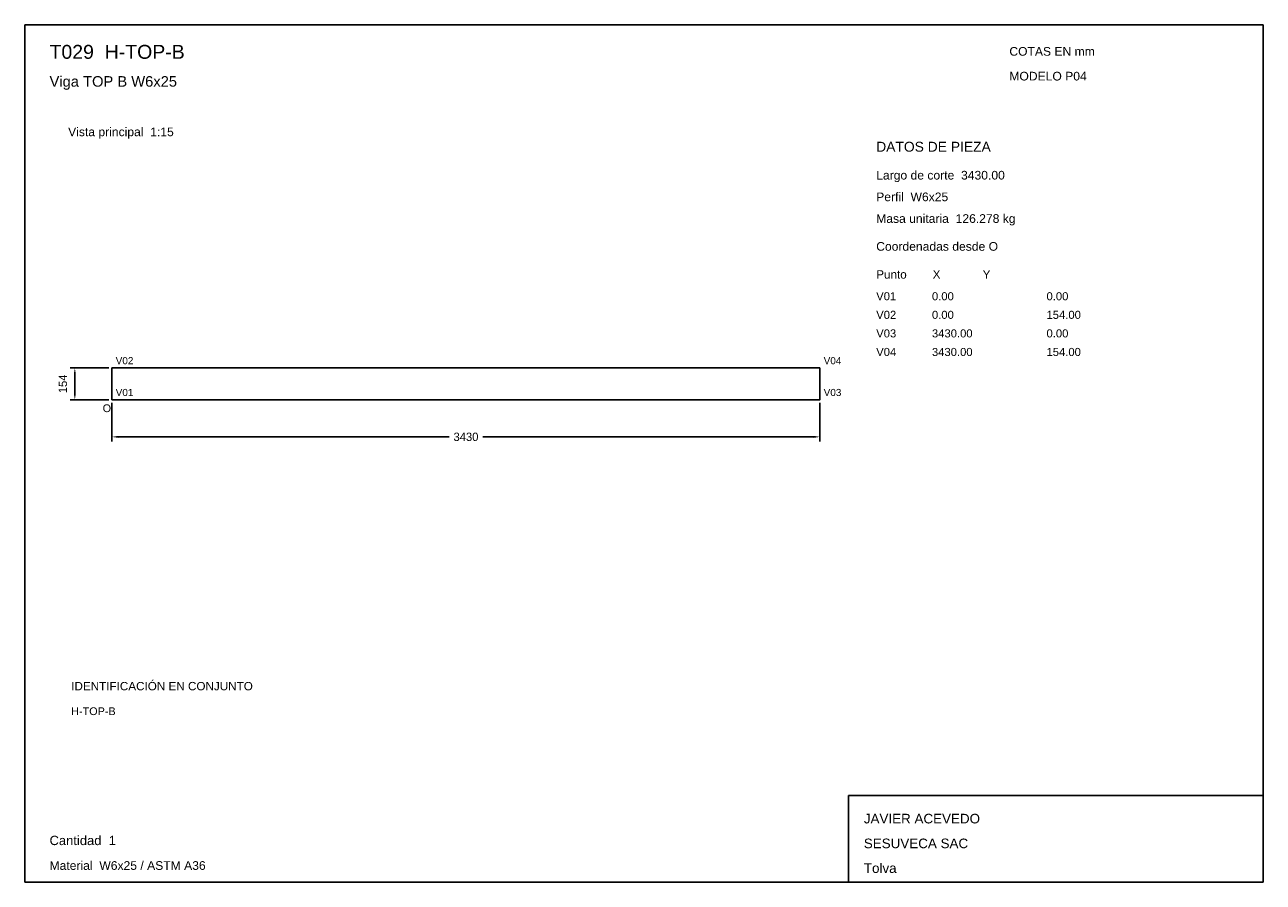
# Model space of a CAD drawing. Header units: millimetres. Extents: x 10 to 410, y 10 to 287.
import ezdxf

# ---------------------------------------------------------------- set-up
doc = ezdxf.new("R2010")
doc.units = ezdxf.units.MM
doc.styles.add('ARIAL', font='arial.ttf')
doc.dimstyles.get("Standard").update_dxf_attribs({"dimtxt": 2.5, "dimasz": 2.5, "dimexe": 1.25, "dimexo": 0.625, "dimtad": 1, "dimcen": 2.5, "dimazin": 3, "dimtfac": 1, "dimtmove": 0, "dimatfit": 3})

# ---------------------------------------------------------------- blocks, each defined once
blk = doc.blocks.new('_CLOSEDFILLED')
at = {"color": 0, "linetype": 'BYBLOCK'}
blk.add_solid([(-1, 0.16), (0, 0), (-1, -0.16)], dxfattribs=at)
blk = doc.blocks.new('*D1')
for p, q in [((38.17, 164.87), (38.17, 152.37)), ((266.83, 164.87), (266.83, 152.37)), ((40.17, 153.87), (147.1, 153.87)), ((157.9, 153.87), (264.83, 153.87))]:
    blk.add_line(p, q)
at = {"layer": 'Defpoints'}
for p in [(38.17, 165.87), (266.83, 165.87), (38.17, 153.87)]:
    blk.add_point(p, dxfattribs=at)
at = {"xscale": 2, "yscale": 2, "rotation": 180}
blk.add_blockref('_CLOSEDFILLED', (38.17, 153.87), dxfattribs=at)
at = {"xscale": 2, "yscale": 2}
blk.add_blockref('_CLOSEDFILLED', (266.83, 153.87), dxfattribs=at)
at = {"insert": (152.5, 153.87), "char_height": 2.7, "attachment_point": 5}
blk.add_mtext('3430', dxfattribs=at)
blk = doc.blocks.new('*D2')
for p, q in [((37.17, 176.13), (24.67, 176.13)), ((26.17, 167.87), (26.17, 174.13)), ((37.17, 165.87), (24.67, 165.87))]:
    blk.add_line(p, q)
at = {"layer": 'Defpoints'}
for p in [(38.17, 176.13), (26.17, 165.87), (38.17, 165.87)]:
    blk.add_point(p, dxfattribs=at)
at = {"xscale": 2, "yscale": 2}
for p, rotation in [((26.17, 176.13), 90), ((26.17, 165.87), 270)]:
    blk.add_blockref('_CLOSEDFILLED', p, dxfattribs=dict(at, rotation=rotation))
at = {"insert": (22.32, 171), "char_height": 2.7, "attachment_point": 5, "rotation": 90}
blk.add_mtext('154', dxfattribs=at)

msp = doc.modelspace()

# ---------------------------------------------------------------- linework, layer by layer
for p, q in [((410, 287), (10, 287)), ((10, 287), (10, 10)), ((410, 10), (410, 287)), ((410, 38), (276, 38)), ((276, 38), (276, 10)), ((410, 10), (410, 38)), ((10, 10), (410, 10)), ((276, 10), (410, 10))]:
    msp.add_line(p, q)
for points in [[(38.16667, 176.13333), (266.83333, 176.13333), (266.83333, 176.13333)], [(38.16667, 176.13333), (38.16667, 165.86667), (38.16667, 165.86667)], [(266.83333, 176.13333), (266.83333, 165.86667), (266.83333, 165.86667)], [(38.16667, 165.86667), (266.83333, 165.86667), (266.83333, 165.86667)]]:
    msp.add_lwpolyline(points)

# ---------------------------------------------------------------- texts
at = {"style": 'ARIAL'}
for s, height, p in [('T029  H-TOP-B', 4.5, (18, 276)), ('COTAS EN mm', 2.8, (328, 277)), ('Viga TOP B W6x25', 3.4, (18, 267)), ('MODELO P04', 2.8, (328, 269)), ('Vista principal  1:15', 2.8, (24, 251)), ('DATOS DE PIEZA', 3.2, (285, 246)), ('Largo de corte  3430.00', 2.8, (285, 237)), ('Perfil  W6x25', 2.8, (285, 230)), ('Masa unitaria  126.278 kg', 2.8, (285, 223)), ('Coordenadas desde O', 2.8, (285, 214)), ('Punto        X             Y', 2.7, (285, 205)), ('V01', 2.6, (285, 198)), ('0.00', 2.6, (303, 198)), ('0.00', 2.6, (340, 198)), ('V02', 2.6, (285, 192)), ('0.00', 2.6, (303, 192)), ('154.00', 2.6, (340, 192)), ('V03', 2.6, (285, 186)), ('3430.00', 2.6, (303, 186)), ('0.00', 2.6, (340, 186)), ('V04', 2.6, (285, 180)), ('3430.00', 2.6, (303, 180)), ('154.00', 2.6, (340, 180)), ('V02', 2.3, (39.36667, 177.33333)), ('V04', 2.3, (268.03333, 177.33333)), ('V01', 2.3, (39.36667, 167.06667)), ('V03', 2.3, (268.03333, 167.06667)), ('O', 2.5, (35.16667, 161.86667)), ('IDENTIFICACIÓN EN CONJUNTO', 2.7, (25, 72)), ('H-TOP-B', 2.5, (25, 64)), ('JAVIER ACEVEDO', 3.1, (281, 29)), ('Cantidad  1', 3, (18, 22)), ('SESUVECA SAC', 3.1, (281, 21)), ('Material  W6x25 / ASTM A36', 2.8, (18, 14)), ('Tolva', 3.1, (281, 13))]:
    msp.add_text(s, height=height, dxfattribs=at).set_placement(p)

# ---------------------------------------------------------------- dimensions: what is measured, and where the dimension line sits
dim = msp.add_linear_dim(base=(26.16667, 165.86667), p1=(38.16667, 165.86667), p2=(38.16667, 176.13333), angle=90, dimstyle='Standard', override={"dimtxt": 2.7, "dimasz": 2, "dimexe": 1.5, "dimexo": 1, "dimgap": 1, "dimdec": 2, "dimlfac": 15, "dimzin": 8})
dim.commit()
dim.dimension.update_dxf_attribs({"geometry": '*D2', "text_midpoint": (22.31667, 171)})
dim = msp.add_linear_dim(base=(38.16667, 153.86667), p1=(38.16667, 165.86667), p2=(266.83333, 165.86667), dimstyle='Standard', override={"dimtxt": 2.7, "dimasz": 2, "dimexe": 1.5, "dimexo": 1, "dimgap": 1, "dimdec": 2, "dimlfac": 15, "dimzin": 8})
dim.commit()
dim.dimension.update_dxf_attribs({"geometry": '*D1', "text_midpoint": (152.5, 153.86667)})

doc.saveas('drawing.dxf')
